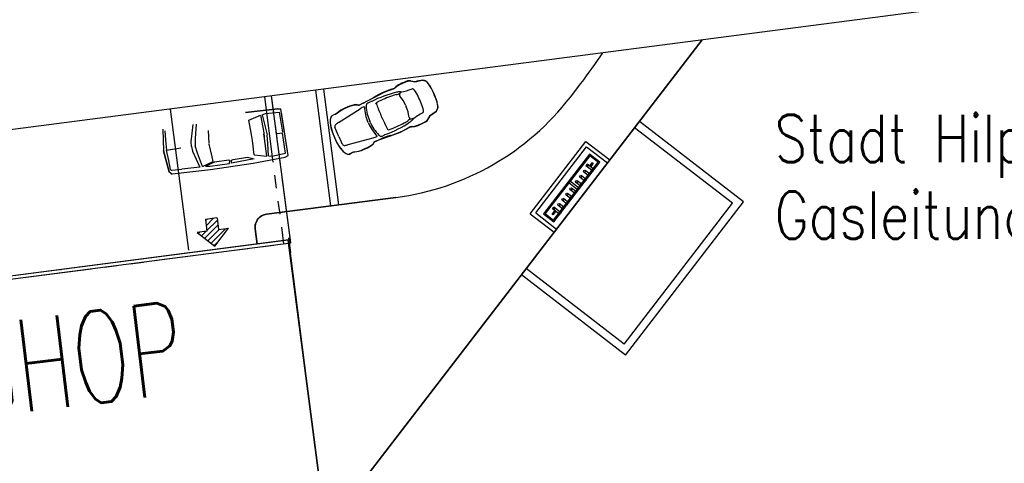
# Model space of a CAD drawing. Extents: x 446224 to 446791, y 446199 to 447379.
# Tile 84 of 113: x 446276 to 446314, y 447319 to 447336. Entities that reach past the tile are written whole.
import ezdxf

# ---------------------------------------------------------------- set-up
doc = ezdxf.new("R2010")
doc.units = 0
doc.header["$LTSCALE"] = 2
doc.header["$MEASUREMENT"] = 0
for name, pattern in [('AUSGEZOGEN', [0]), ('GETRENNTX3', [3.25, 1, -0.75, 0, -0.75, 0, -0.75]), ('PHANTOM', [2.5, 1.25, -0.25, 0.25, -0.25, 0.25, -0.25])]:
    doc.linetypes.add(name, pattern=pattern)
doc.layers.get('0').update_dxf_attribs({"linetype": 'AUSGEZOGEN'})
for name, color, linetype in [('BOESCHG', 250, 'AUSGEZOGEN'), ('DB-Autohof', 15, 'CONTINUOUS'), ('Planeinteilung', 250, 'CONTINUOUS'), ('TELEKOM', 4, 'GETRENNTX3')]:
    doc.layers.add(name, color=color, linetype=linetype)
doc.styles.add('ROMANS', font='romans.shx', dxfattribs={"width": 0.8})

# ---------------------------------------------------------------- blocks, each defined once
blk = doc.blocks.new('1135420')
blk.add_line((0, 297), (0, 0))

msp = doc.modelspace()

# ---------------------------------------------------------------- linework, layer by layer
at = {"layer": 'BOESCHG'}
msp.add_lwpolyline([(446482.746, 447140.555, 0.000007), (446485.092, 447124.399, 0.000282)], format="xyb", dxfattribs=at)
at = {"layer": 'DB-Autohof', "linetype": 'Continuous'}
for p, q in [((446302.381, 447334.891), (446288.555, 447316.944)), ((446288.555, 447316.944), (446302.381, 447334.891)), ((446290.896, 447333.198), (446290.779, 447333.13)), ((446291.177, 447333.314), (446290.896, 447333.198)), ((446291.212, 447333.323), (446291.177, 447333.314)), ((446291.248, 447333.324), (446291.212, 447333.323)), ((446291.284, 447333.318), (446291.248, 447333.324)), ((446291.437, 447333.29), (446291.284, 447333.318)), ((446291.432, 447333.303), (446291.455, 447333.293)), ((446291.461, 447333.28), (446291.437, 447333.29)), ((446291.598, 447333.315), (446291.461, 447333.28)), ((446291.763, 447333.341), (446291.598, 447333.315)), ((446291.804, 447333.337), (446291.763, 447333.341)), ((446291.844, 447333.326), (446291.804, 447333.337)), ((446291.881, 447333.307), (446291.844, 447333.326)), ((446291.914, 447333.283), (446291.881, 447333.307)), ((446291.942, 447333.253), (446291.914, 447333.283)), ((446291.965, 447333.219), (446291.942, 447333.253)), ((446292.08, 447333.046), (446291.965, 447333.219)), ((446297.364, 447332.716), (446297.761, 447333.23)), ((446297.364, 447332.716), (446297.761, 447333.23)), ((446288.259, 447328.582), (446287.689, 447332.978)), ((446288.557, 447328.621), (446287.986, 447333.017)), ((446290.246, 447332.878), (446289.886, 447332.686)), ((446290.432, 447332.951), (446290.246, 447332.878)), ((446290.63, 447333.014), (446290.432, 447332.951)), ((446290.625, 447333.026), (446290.671, 447333.056)), ((446290.675, 447333.044), (446290.63, 447333.014)), ((446290.779, 447333.13), (446290.675, 447333.044)), ((446290.944, 447332.919), (446290.947, 447332.921)), ((446291.359, 447333.026), (446291.345, 447333.024)), ((446292.167, 447332.858), (446292.08, 447333.046)), ((446292.163, 447332.873), (446292.186, 447332.819)), ((446292.19, 447332.804), (446292.167, 447332.858)), ((446292.27, 447332.613), (446292.19, 447332.804)), ((446286.73, 447327.175), (446286.004, 447332.759)), ((446289.146, 447332.407), (446288.962, 447332.358)), ((446289.261, 447332.412), (446289.146, 447332.407)), ((446289.309, 447332.408), (446289.258, 447332.421)), ((446289.313, 447332.4), (446289.261, 447332.412)), ((446289.309, 447332.408), (446289.504, 447332.501)), ((446289.507, 447332.492), (446289.313, 447332.4)), ((446289.886, 447332.686), (446289.507, 447332.492)), ((446289.732, 447332.517), (446289.655, 447332.482)), ((446289.807, 447332.547), (446289.732, 447332.517)), ((446289.956, 447332.474), (446289.992, 447332.497)), ((446289.992, 447332.497), (446290.021, 447332.519)), ((446291.094, 447332.406), (446291.121, 447332.345)), ((446292.319, 447332.412), (446292.27, 447332.613)), ((446292.334, 447332.333), (446292.319, 447332.412)), ((446282.857, 447326.893), (446282.16, 447332.259)), ((446286.243, 447332.272), (446285.011, 447332.129)), ((446285.011, 447332.129), (446286.243, 447332.272)), ((446285.011, 447332.129), (446286.243, 447332.272)), ((446285.135, 447331.839), (446285.579, 447332.026)), ((446285.135, 447331.839), (446285.579, 447332.026)), ((446285.579, 447332.026), (446285.701, 447331.361)), ((446285.579, 447332.026), (446285.701, 447331.361)), ((446285.643, 447332.039), (446285.768, 447332.091)), ((446285.643, 447332.039), (446285.768, 447332.091)), ((446285.643, 447332.039), (446285.76, 447331.578)), ((446285.643, 447332.039), (446285.76, 447331.578)), ((446285.768, 447332.091), (446286.289, 447332.135)), ((446285.768, 447332.091), (446286.289, 447332.135)), ((446286.359, 447332.252), (446286.243, 447332.272)), ((446286.243, 447332.272), (446286.362, 447332.251)), ((446286.243, 447332.272), (446286.362, 447332.251)), ((446286.289, 447332.135), (446286.415, 447331.379)), ((446286.289, 447332.135), (446286.415, 447331.379)), ((446286.629, 447330.49), (446286.359, 447332.252)), ((446286.629, 447330.49), (446286.359, 447332.252)), ((446286.629, 447330.49), (446286.377, 447332.132)), ((446288.37, 447332.037), (446288.316, 447332.014)), ((446288.426, 447332.048), (446288.37, 447332.037)), ((446288.512, 447332.113), (446288.424, 447332.054)), ((446288.514, 447332.106), (446288.426, 447332.048)), ((446288.644, 447332.206), (446288.514, 447332.106)), ((446288.545, 447331.747), (446289.374, 447332.269)), ((446288.789, 447332.28), (446288.644, 447332.206)), ((446288.962, 447332.358), (446288.789, 447332.28)), ((446291.757, 447332.123), (446291.747, 447332.113)), ((446292.022, 447331.999), (446292.137, 447332.076)), ((446292.137, 447332.076), (446292.272, 447332.18)), ((446292.272, 447332.18), (446292.315, 447332.251)), ((446292.315, 447332.251), (446292.334, 447332.333)), ((446282.937, 447331.009), (446283.023, 447331.669)), ((446282.937, 447331.009), (446283.023, 447331.669)), ((446283.135, 447331.682), (446283.095, 447331.146)), ((446283.135, 447331.682), (446283.095, 447331.146)), ((446285.238, 447331.286), (446285.135, 447331.839)), ((446285.238, 447331.286), (446285.135, 447331.839)), ((446288.246, 447331.904), (446288.224, 447331.822)), ((446288.224, 447331.822), (446288.229, 447331.732)), ((446288.229, 447331.732), (446288.261, 447331.55)), ((446288.252, 447331.93), (446288.246, 447331.904)), ((446288.262, 447331.955), (446288.252, 447331.93)), ((446288.277, 447331.977), (446288.262, 447331.955)), ((446288.295, 447331.997), (446288.277, 447331.977)), ((446288.316, 447332.014), (446288.295, 447331.997)), ((446289.681, 447331.729), (446289.668, 447331.758)), ((446289.756, 447331.757), (446289.739, 447331.795)), ((446290.197, 447331.941), (446290.177, 447331.989)), ((446291.399, 447331.889), (446291.402, 447331.889)), ((446291.579, 447331.639), (446291.855, 447331.767)), ((446291.855, 447331.767), (446291.916, 447331.816)), ((446291.916, 447331.816), (446292.014, 447331.975)), ((446292.012, 447331.99), (446292.02, 447332.014)), ((446292.014, 447331.975), (446292.022, 447331.999)), ((446303.948, 447328.732), (446299.987, 447331.783)), ((446281.864, 447331.499), (446281.895, 447330.669)), ((446281.864, 447331.499), (446281.893, 447330.677)), ((446281.864, 447331.499), (446281.893, 447330.677)), ((446281.941, 447331.427), (446281.972, 447331.084)), ((446281.941, 447331.427), (446281.972, 447331.084)), ((446283.591, 447331.444), (446283.62, 447330.947)), ((446283.591, 447331.444), (446283.62, 447330.947)), ((446285.272, 447331.067), (446285.238, 447331.286)), ((446285.272, 447331.067), (446285.238, 447331.286)), ((446285.701, 447331.361), (446285.723, 447331.193)), ((446285.701, 447331.361), (446285.723, 447331.193)), ((446285.734, 447331.145), (446285.705, 447331.311)), ((446285.734, 447331.145), (446285.705, 447331.311)), ((446285.76, 447331.578), (446285.832, 447331.28)), ((446285.76, 447331.578), (446285.832, 447331.28)), ((446286.211, 447331.326), (446286.419, 447331.351)), ((446286.211, 447331.326), (446286.419, 447331.351)), ((446286.525, 447330.58), (446286.421, 447331.34)), ((446286.525, 447330.58), (446286.421, 447331.34)), ((446288.261, 447331.55), (446288.316, 447331.373)), ((446288.476, 447331.012), (446288.315, 447331.379)), ((446288.316, 447331.373), (446288.476, 447331.006)), ((446288.413, 447331.538), (446288.405, 447331.572)), ((446288.438, 447331.477), (446288.413, 447331.538)), ((446288.529, 447331.272), (446288.438, 447331.477)), ((446290.31, 447331.288), (446290.357, 447331.299)), ((446290.445, 447331.47), (446290.48, 447331.477)), ((446290.518, 447331.244), (446290.903, 447331.378)), ((446290.903, 447331.378), (446291.264, 447331.568)), ((446291.315, 447331.595), (446291.263, 447331.581)), ((446291.264, 447331.568), (446291.316, 447331.581)), ((446291.316, 447331.581), (446291.45, 447331.599)), ((446291.45, 447331.599), (446291.579, 447331.639)), ((446303.527, 447328.677), (446299.804, 447331.545)), ((446281.972, 447331.084), (446282.008, 447330.683)), ((446281.972, 447331.084), (446282.008, 447330.683)), ((446282.956, 447330.836), (446282.937, 447331.009)), ((446282.956, 447330.836), (446282.937, 447331.009)), ((446283.095, 447331.146), (446283.096, 447330.846)), ((446283.095, 447331.146), (446283.096, 447330.846)), ((446283.743, 447330.44), (446283.624, 447330.923)), ((446283.743, 447330.44), (446283.624, 447330.923)), ((446285.335, 447330.52), (446285.272, 447331.067)), ((446285.335, 447330.52), (446285.272, 447331.067)), ((446285.815, 447330.474), (446285.734, 447331.145)), ((446285.815, 447330.474), (446285.734, 447331.145)), ((446285.855, 447330.955), (446285.835, 447331.261)), ((446285.855, 447330.955), (446285.835, 447331.261)), ((446285.879, 447330.48), (446285.855, 447330.955)), ((446285.879, 447330.48), (446285.855, 447330.955)), ((446288.476, 447331.006), (446288.584, 447330.81)), ((446288.554, 447331.216), (446288.529, 447331.272)), ((446288.554, 447331.216), (446288.644, 447331.01)), ((446288.644, 447331.01), (446288.672, 447330.951)), ((446288.672, 447330.951), (446288.692, 447330.922)), ((446288.916, 447330.907), (446289.861, 447331.167)), ((446289.812, 447330.888), (446289.844, 447330.911)), ((446289.844, 447330.911), (446289.871, 447330.938)), ((446289.871, 447330.938), (446289.894, 447330.97)), ((446289.919, 447331.026), (446289.894, 447330.98)), ((446289.894, 447330.97), (446289.919, 447331.016)), ((446289.919, 447331.026), (446290.119, 447331.107)), ((446289.919, 447331.016), (446290.119, 447331.097)), ((446290.119, 447331.097), (446290.518, 447331.244)), ((446295.838, 447328.282), (446297.956, 447331.031)), ((446297.956, 447331.031), (446298.867, 447330.329)), ((446281.895, 447330.669), (446282.11, 447329.875)), ((446282.11, 447329.875), (446281.895, 447330.669)), ((446282.11, 447329.875), (446281.895, 447330.669)), ((446282.006, 447330.697), (446282.548, 447330.78)), ((446282.006, 447330.697), (446282.548, 447330.78)), ((446282.091, 447330.303), (446282.006, 447330.697)), ((446282.091, 447330.303), (446282.006, 447330.697)), ((446282.957, 447330.832), (446282.99, 447330.661)), ((446282.957, 447330.832), (446282.99, 447330.661)), ((446282.99, 447330.661), (446283.268, 447330.056)), ((446282.99, 447330.661), (446283.268, 447330.056)), ((446283.181, 447330.577), (446283.094, 447330.864)), ((446283.181, 447330.577), (446283.094, 447330.864)), ((446283.379, 447330.078), (446283.181, 447330.577)), ((446283.379, 447330.078), (446283.181, 447330.577)), ((446286.014, 447330.468), (446286.525, 447330.58)), ((446286.014, 447330.468), (446286.525, 447330.58)), ((446288.584, 447330.81), (446288.694, 447330.672)), ((446288.694, 447330.672), (446288.757, 447330.612)), ((446288.757, 447330.612), (446288.831, 447330.567)), ((446288.831, 447330.567), (446288.891, 447330.541)), ((446288.891, 447330.541), (446288.96, 447330.545)), ((446288.96, 447330.545), (446289.06, 447330.603)), ((446289.06, 447330.603), (446289.162, 447330.628)), ((446289.163, 447330.636), (446289.061, 447330.611)), ((446289.162, 447330.628), (446289.323, 447330.656)), ((446289.323, 447330.656), (446289.476, 447330.712)), ((446289.476, 447330.712), (446289.651, 447330.787)), ((446289.651, 447330.787), (446289.812, 447330.888)), ((446296.048, 447328.31), (446297.983, 447330.821)), ((446298.09, 447330.549), (446296.338, 447328.276)), ((446297.983, 447330.821), (446298.775, 447330.211)), ((446298.486, 447330.244), (446298.09, 447330.549)), ((446282.162, 447329.967), (446282.091, 447330.303)), ((446282.162, 447329.967), (446282.091, 447330.303)), ((446283.379, 447330.078), (446283.783, 447330.27)), ((446283.379, 447330.078), (446283.783, 447330.27)), ((446283.829, 447330.24), (446283.489, 447330.082)), ((446283.829, 447330.24), (446283.489, 447330.082)), ((446283.662, 447330.083), (446284.395, 447330.193)), ((446283.662, 447330.083), (446284.395, 447330.193)), ((446283.673, 447329.957), (446285.303, 447330.206)), ((446283.673, 447329.957), (446285.303, 447330.206)), ((446283.783, 447330.27), (446283.743, 447330.44)), ((446283.783, 447330.27), (446283.743, 447330.44)), ((446284.374, 447330.318), (446283.829, 447330.24)), ((446284.374, 447330.318), (446283.829, 447330.24)), ((446284.419, 447330.297), (446284.374, 447330.318)), ((446284.419, 447330.297), (446284.374, 447330.318)), ((446284.395, 447330.193), (446284.419, 447330.297)), ((446284.395, 447330.193), (446284.419, 447330.297)), ((446284.475, 447330.314), (446284.534, 447330.348)), ((446284.475, 447330.314), (446284.534, 447330.348)), ((446284.482, 447330.208), (446284.475, 447330.314)), ((446284.482, 447330.208), (446284.475, 447330.314)), ((446285.335, 447330.368), (446284.482, 447330.208)), ((446285.335, 447330.368), (446284.482, 447330.208)), ((446284.534, 447330.348), (446285.081, 447330.432)), ((446284.534, 447330.348), (446285.081, 447330.432)), ((446285.081, 447330.432), (446285.335, 447330.368)), ((446285.081, 447330.432), (446285.335, 447330.368)), ((446285.303, 447330.206), (446286.522, 447330.435)), ((446285.303, 447330.206), (446286.522, 447330.435)), ((446285.303, 447330.206), (446286.522, 447330.435)), ((446285.335, 447330.52), (446285.815, 447330.474)), ((446285.335, 447330.52), (446285.815, 447330.474)), ((446285.879, 447330.48), (446286.014, 447330.468)), ((446285.879, 447330.48), (446286.014, 447330.468)), ((446286.522, 447330.435), (446286.629, 447330.49)), ((446286.522, 447330.435), (446286.629, 447330.49)), ((446286.522, 447330.435), (446286.629, 447330.49)), ((446298.099, 447330.479), (446296.408, 447328.285)), ((446296.725, 447328.041), (446298.416, 447330.235)), ((446296.734, 447327.971), (446298.486, 447330.244)), ((446297.997, 447330.167), (446297.948, 447330.103)), ((446298.286, 447329.944), (446297.997, 447330.167)), ((446298.176, 447330.211), (446298.088, 447330.096)), ((446298.416, 447330.235), (446298.099, 447330.479)), ((446298.216, 447330.181), (446298.127, 447330.066)), ((446282.11, 447329.875), (446282.223, 447329.798)), ((446282.208, 447329.934), (446282.586, 447329.973)), ((446282.208, 447329.934), (446282.586, 447329.973)), ((446282.223, 447329.798), (446283.673, 447329.957)), ((446282.223, 447329.798), (446283.673, 447329.957)), ((446282.223, 447329.798), (446283.673, 447329.957)), ((446283.268, 447330.056), (446282.586, 447329.973)), ((446283.268, 447330.056), (446282.586, 447329.973)), ((446283.489, 447330.082), (446283.662, 447330.083)), ((446283.489, 447330.082), (446283.662, 447330.083)), ((446298.093, 447329.694), (446297.876, 447329.862)), ((446298.142, 447329.758), (446297.924, 447329.926)), ((446298.237, 447329.881), (446297.948, 447330.103)), ((446297.622, 447329.205), (446297.305, 447329.45)), ((446297.671, 447329.269), (446297.354, 447329.513)), ((446297.788, 447329.298), (446297.571, 447329.466)), ((446297.837, 447329.362), (446297.619, 447329.529)), ((446297.941, 447329.496), (446297.723, 447329.664)), ((446297.99, 447329.56), (446297.772, 447329.728)), ((446297.471, 447328.886), (446297.253, 447329.054)), ((446297.575, 447329.021), (446297.357, 447329.189)), ((446297.624, 447329.084), (446297.406, 447329.252)), ((446285.806, 447328.263), (446290.729, 447328.901)), ((446290.729, 447328.901), (446285.806, 447328.263)), ((446297.166, 447328.49), (446296.948, 447328.658)), ((446297.27, 447328.625), (446297.052, 447328.793)), ((446297.318, 447328.688), (446297.101, 447328.856)), ((446297.422, 447328.823), (446297.204, 447328.991)), ((446299.407, 447323.33), (446303.527, 447328.677)), ((446299.462, 447322.909), (446303.948, 447328.732)), ((446295.838, 447328.282), (446296.749, 447327.581)), ((446296.048, 447328.31), (446296.841, 447327.699)), ((446296.408, 447328.285), (446296.725, 447328.041)), ((446296.684, 447328.463), (446296.733, 447328.527)), ((446296.974, 447328.241), (446296.684, 447328.463)), ((446296.687, 447328.278), (446296.776, 447328.393)), ((446296.727, 447328.248), (446296.815, 447328.363)), ((446297.022, 447328.304), (446296.733, 447328.527)), ((446297.117, 447328.427), (446296.899, 447328.595)), ((446283.921, 447328.123), (446283.484, 447328.066)), ((446283.484, 447328.066), (446283.542, 447327.621)), ((446283.491, 447328.015), (446283.551, 447328.075)), ((446283.515, 447327.827), (446283.795, 447328.107)), ((446283.54, 447327.639), (446283.938, 447328.038)), ((446283.927, 447328.124), (446283.984, 447327.678)), ((446285.382, 447327.876), (446285.409, 447327.959)), ((446285.409, 447327.959), (446285.449, 447328.037)), ((446285.449, 447328.037), (446285.502, 447328.106)), ((446285.502, 447328.106), (446285.567, 447328.164)), ((446285.567, 447328.164), (446285.64, 447328.211)), ((446285.64, 447328.211), (446285.721, 447328.244)), ((446285.721, 447328.244), (446285.806, 447328.263)), ((446296.338, 447328.276), (446296.734, 447327.971)), ((446283.542, 447327.621), (446283.167, 447327.572)), ((446283.167, 447327.572), (446283.841, 447327.053)), ((446283.219, 447327.531), (446283.274, 447327.586)), ((446283.339, 447327.439), (446283.518, 447327.617)), ((446283.459, 447327.347), (446283.962, 447327.85)), ((446283.579, 447327.254), (446284.005, 447327.681)), ((446283.699, 447327.162), (446284.249, 447327.712)), ((446283.841, 447327.053), (446284.36, 447327.727)), ((446283.984, 447327.678), (446284.36, 447327.727)), ((446285.371, 447327.79), (446285.382, 447327.876)), ((446285.374, 447327.703), (446285.371, 447327.79)), ((446285.449, 447327.128), (446285.374, 447327.703)), ((446285.374, 447327.703), (446285.449, 447327.127)), ((446286.713, 447327.292), (446269.987, 447325.122)), ((446286.652, 447327.284), (446269.987, 447325.122)), ((446271.704, 447325.224), (446286.73, 447327.175)), ((446283.819, 447327.07), (446283.972, 447327.223)), ((446286.633, 447327.282), (446285.449, 447327.128)), ((446287.862, 447317.815), (446286.633, 447327.282)), ((446286.633, 447327.282), (446287.862, 447317.815)), ((446286.641, 447327.364), (446286.716, 447326.789)), ((446287.862, 447317.815), (446286.652, 447327.284)), ((446277.986, 447326.16), (446277.99, 447326.13)), ((446299.407, 447323.33), (446295.684, 447326.198)), ((446299.462, 447322.909), (446295.501, 447325.961))]:
    msp.add_line(p, q, dxfattribs=at)
at = {"layer": 'DB-Autohof', "linetype": 'PHANTOM'}
for p, q in [((446285.73, 447332.724), (446286.455, 447327.138)), ((446286.728, 447327.173), (446286.003, 447332.759)), ((446271.704, 447325.223), (446286.728, 447327.173))]:
    msp.add_line(p, q, dxfattribs=at)
at = {"layer": 'DB-Autohof', "linetype": 'Continuous'}
for centre, radius in [((446298.196, 447330.196), 0.025), ((446297.9, 447329.894), 0.04), ((446298.004, 447330.111), 0.025), ((446297.595, 447329.498), 0.04), ((446297.747, 447329.696), 0.04), ((446297.229, 447329.022), 0.04), ((446297.381, 447329.221), 0.04), ((446296.924, 447328.626), 0.04), ((446297.076, 447328.824), 0.04), ((446296.707, 447328.263), 0.025), ((446296.741, 447328.471), 0.025)]:
    msp.add_circle(centre, radius, dxfattribs=at)
for centre, radius, start, end in [((446281.917, 447345.436), 20, 322.3907, 326.5042), ((446291.248, 447332.468), 0.824, 115.7214, 134.5062), ((446292.056, 447330.793), 2.683, 109.2362, 115.7332), ((446291.233, 447333.157), 0.18, 75.1704, 109.8105), ((446291.483, 447334.014), 0.713, 253.4039, 265.957), ((446291.915, 447331.831), 1.533, 95.8784, 107.4281), ((446291.756, 447333.123), 0.232, 28.3556, 89.4978), ((446290.893, 447332.396), 1.356, 20.5915, 38.1073), ((446291.839, 447328.537), 4.495, 104.0501, 116.8732), ((446291.36, 447330.373), 2.753, 105.4757, 122.4556), ((446290.891, 447332.074), 0.749, 101.5708, 113.4402), ((446290.678, 447333.191), 0.388, 279.2793, 303.9673), ((446291.043, 447331.046), 1.876, 94.1788, 99.0592), ((446290.938, 447332.802), 0.0767, 158.739, 219.4875), ((446290.941, 447332.804), 0.0797, 130.4883, 161.12), ((446290.726, 447333.086), 0.275, 307.8458, 322.5785), ((446290.738, 447334.542), 1.635, 275.8993, 291.78), ((446291.363, 447332.952), 0.0736, 30.2956, 93.5151), ((446290.264, 447332.128), 1.447, 24.8939, 36.5169), ((446290.978, 447332.203), 1.356, 9.4977, 27.0135), ((446289.368, 447331.225), 1.212, 100.721, 118.7392), ((446289.211, 447332.199), 0.227, 77.9249, 107.4098), ((446288.057, 447335.774), 3.579, 293.859, 300.6785), ((446289.733, 447332.367), 0.139, 123.9911, 183.3489), ((446290.059, 447332.46), 0.0704, 122.8412, 210.6495), ((446293.152, 447333.463), 3.32, 198.2345, 206.2021), ((446291.957, 447328.745), 4.241, 108.7593, 117.1569), ((446289.442, 447338.818), 10, 277.3907, 322.3907), ((446289.739, 447331.803), 1.484, 23.9965, 39.8222), ((446286.628, 447330.4), 5.473, 22.3221, 25.2847), ((446290.356, 447331.92), 1.447, 11.088, 22.7224), ((446292.096, 447332.35), 0.232, 318.1072, 19.2495), ((446288.449, 447331.783), 0.272, 95.2215, 119.6795), ((446289.125, 447331.452), 0.902, 112.1052, 132.8435), ((446289.713, 447331.793), 0.584, 108.3084, 125.3563), ((446291.178, 447332.425), 1.651, 182.6815, 203.8092), ((446291.189, 447332.468), 1.598, 183.9116, 204.8967), ((446289.761, 447331.751), 1.484, 7.7828, 23.6085), ((446292.459, 447330.642), 1.635, 115.825, 131.7057), ((446291.706, 447332.176), 0.0736, 314.0899, 17.3094), ((446291.249, 447333.339), 1.533, 300.1767, 311.7265), ((446288.643, 447331.787), 0.418, 162.8746, 186.7298), ((446289.661, 447331.897), 1.442, 186.3482, 201.0544), ((446288.401, 447331.886), 0.16, 123.1009, 171.3998), ((446288.505, 447331.594), 0.102, 129.9022, 192.3308), ((446288.813, 447331.259), 0.557, 118.6884, 132.05), ((446291.191, 447332.395), 1.651, 203.7958, 224.9235), ((446291.23, 447332.374), 1.598, 202.7084, 223.6934), ((446293.289, 447333.153), 3.32, 201.403, 209.3705), ((446288.766, 447335.504), 4.495, 290.7318, 303.555), ((446288.999, 447335.451), 4.241, 290.4481, 298.8457), ((446290.738, 447332.419), 0.749, 294.1648, 306.0342), ((446291.42, 447331.509), 0.388, 103.6377, 128.3257), ((446291.308, 447331.963), 0.0767, 188.1175, 248.866), ((446290.082, 447333.225), 1.876, 308.5458, 313.4262), ((446291.312, 447331.964), 0.0797, 246.4851, 277.1167), ((446291.271, 447332.417), 0.824, 273.0988, 291.8836), ((446291.375, 447331.615), 0.275, 85.0265, 99.7592), ((446290.578, 447334.143), 2.683, 291.8719, 298.3688), ((446291.769, 447331.941), 0.18, 297.7945, 332.4347), ((446292.571, 447331.548), 0.713, 141.6481, 154.2011), ((446290.15, 447331.458), 0.234, 284.1033, 313.135), ((446290.462, 447331.545), 0.0704, 196.9555, 284.7639), ((446289.799, 447333.912), 2.753, 285.1494, 302.1293), ((446289.779, 447331.63), 1.442, 205.3636, 221.2568), ((446288.776, 447330.981), 0.102, 215.2742, 277.7029), ((446288.735, 447331.434), 0.557, 275.555, 288.9166), ((446289.698, 447331.094), 0.227, 300.1952, 329.6801), ((446289.737, 447331.738), 0.584, 282.2488, 299.2966), ((446290.174, 447331.367), 0.139, 224.2562, 283.614), ((446291.56, 447327.831), 3.579, 106.9265, 113.746), ((446289.011, 447330.953), 0.418, 220.8753, 244.7305), ((446288.921, 447330.707), 0.16, 236.2052, 284.5042), ((446288.878, 447330.812), 0.272, 287.9255, 312.3836), ((446289.089, 447331.535), 0.902, 274.7615, 295.4999), ((446289.085, 447331.867), 1.212, 288.8659, 306.884), ((446282.212, 447329.903), 0.105, 195.1908, 276.237), ((446282.212, 447329.903), 0.105, 195.1908, 276.237), ((446282.204, 447329.976), 0.0421, 192.0223, 275.8432), ((446282.204, 447329.976), 0.0421, 192.0223, 275.8432), ((446285.87, 447327.767), 0.5, 97.3907, 187.3887)]:
    msp.add_arc(centre, radius, start, end, dxfattribs=at)

# ---------------------------------------------------------------- block references
at = {"layer": 'Planeinteilung', "linetype": 'Continuous', "rotation": 277.4163263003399}
msp.add_blockref('1135420', (446224.107, 447324.702), dxfattribs=at)

# ---------------------------------------------------------------- texts
at = {"layer": 'DB-Autohof', "linetype": 'Continuous', "style": 'ROMANS', "width": 0.656445}
msp.add_text('SHOP', height=3.5, rotation=6.9718, dxfattribs=at).set_placement((446274.54, 447320.486))
at = {"layer": 'TELEKOM', "style": 'ROMANS', "width": 0.8}
for s, p in [('Stadt Hilpoltstein', (446305.128, 447330.241)), ('Gasleitung', (446305.128, 447327.327))]:
    msp.add_text(s, height=1.8, dxfattribs=at).set_placement(p)

doc.saveas('drawing.dxf')
